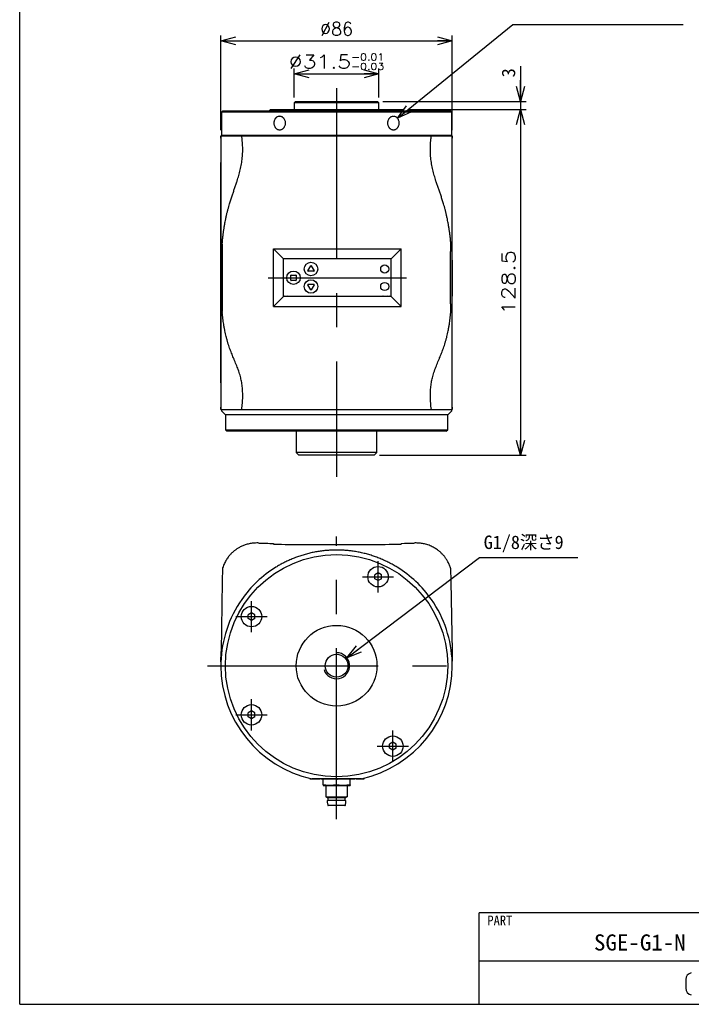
# Model space of a CAD drawing. Extents: x 0 to 189, y 0 to 277.
# Tile 1 of 3: x 0 to 125, y 0 to 183. Entities that reach past the tile are written whole.
import ezdxf

# ---------------------------------------------------------------- set-up
doc = ezdxf.new("R2010")
doc.units = 0
doc.linetypes.add('CENTER', pattern=[50.8, 31.75, -6.35, 6.35, -6.35])
doc.linetypes.add('NON_PLOTING', pattern=[0])
doc.layers.get('0').update_dxf_attribs({"linetype": 'CONTINUOUS'})
doc.layers.get('DEFPOINTS').update_dxf_attribs({"linetype": 'CONTINUOUS'})
doc.layers.add('LY_3', color=254, linetype='CONTINUOUS')
doc.styles.add('MX_DIMTXSTY_2', font='txt.sh', dxfattribs={"width": 1.2, "bigfont": 'extfont'})
doc.styles.add('MX_DIMTXSTY_3', font='txt.sh', dxfattribs={"width": 0.95, "bigfont": 'extfont'})
doc.styles.add('MX_DIMTXSTY_4', font='txt.sh', dxfattribs={"width": 1.25, "bigfont": 'extfont'})
doc.styles.add('MX_NOTE_STANDARD', font='txt.sh', dxfattribs={"bigfont": 'extfont'})
doc.dimstyles.new('MX_DIMSTYLE_外形図', dxfattribs={"dimtxt": 2.5, "dimasz": 2.5, "dimexe": 1, "dimexo": 1, "dimgap": 1, "dimtad": 1, "dimlfac": 2, "dimdsep": 46, "dimtxsty": 'MX_NOTE_STANDARD', "dimblk1": 'OPEN30', "dimblk2": 'OPEN30', "dimsah": 1, "dimcen": 2.5, "dimadec": 0, "dimazin": 0, "dimtfac": 1, "dimtmove": 0, "dimatfit": 3, "dimldrblk": 'OPEN30', "dimfxl": 1, "dimtzin": 0, "dimarcsym": 0})
doc.dimstyles.new('MXDIMSTYLE', dxfattribs={"dimtxt": 2.5, "dimasz": 2.5, "dimexe": 1, "dimexo": 1, "dimgap": 1, "dimtad": 1, "dimdsep": 46, "dimtxsty": 'MX_NOTE_STANDARD', "dimblk1": 'OPEN30', "dimblk2": 'OPEN30', "dimsah": 1, "dimcen": 2.5, "dimadec": 0, "dimazin": 0, "dimtfac": 1, "dimtmove": 0, "dimatfit": 3, "dimldrblk": 'OPEN30', "dimfxl": 1, "dimtzin": 0, "dimarcsym": 0})

# ---------------------------------------------------------------- blocks, each defined once
blk = doc.blocks.new('_OPEN30')
at = {"color": 0, "linetype": 'ByBlock', "lineweight": -2}
for p, q in [((-1, 0.267949), (0, 0)), ((0, 0), (-1, -0.267949)), ((0, 0), (-1, 0))]:
    blk.add_line(p, q, dxfattribs=at)
blk = doc.blocks.new('*D1')
at = {"color": 22, "linetype": 'CONTINUOUS'}
for p, q in [((51.000777, 168.53127), (51.000777, 173.937732)), ((66.750777, 168.53127), (66.750777, 173.937732)), ((51.000777, 172.937732), (66.750777, 172.937732))]:
    blk.add_line(p, q, dxfattribs=at)
at = {"layer": 'DEFPOINTS', "color": 0, "linetype": 'CONTINUOUS'}
for p in [(66.750777, 172.937732), (51.000777, 167.53127), (66.750777, 167.53127)]:
    blk.add_point(p, dxfattribs=at)
at = {"color": 22, "linetype": 'CONTINUOUS', "xscale": 2.77, "yscale": 2.77, "zscale": 2.77, "rotation": 180}
blk.add_blockref('_OPEN30', (51.000777, 172.937732), dxfattribs=at)
at = {"color": 22, "linetype": 'CONTINUOUS', "xscale": 2.77, "yscale": 2.77, "zscale": 2.77}
blk.add_blockref('_OPEN30', (66.750777, 172.937732), dxfattribs=at)
at = {"color": 22, "linetype": 'CONTINUOUS', "insert": (58.875777, 175.187732), "char_height": 2.5, "attachment_point": 5, "line_spacing_factor": 0.72, "style": 'MX_DIMTXSTY_2'}
blk.add_mtext('\\A1;∅31.5{\\A1;\\H0.50x;\\S-0.01^ -0.03;}', dxfattribs=at)
blk = doc.blocks.new('*D2')
at = {"color": 22, "linetype": 'CONTINUOUS'}
for p, q in [((37.375777, 162.431269), (37.375777, 180.034729)), ((80.375777, 162.431269), (80.375777, 180.034729)), ((37.375777, 179.034729), (80.375777, 179.034729))]:
    blk.add_line(p, q, dxfattribs=at)
at = {"layer": 'DEFPOINTS', "color": 0, "linetype": 'CONTINUOUS'}
for p in [(80.375777, 179.034729), (37.375777, 161.431269), (80.375777, 161.431269)]:
    blk.add_point(p, dxfattribs=at)
at = {"color": 22, "linetype": 'CONTINUOUS', "xscale": 2.77, "yscale": 2.77, "zscale": 2.77, "rotation": 180}
blk.add_blockref('_OPEN30', (37.375777, 179.034729), dxfattribs=at)
at = {"color": 22, "linetype": 'CONTINUOUS', "xscale": 2.77, "yscale": 2.77, "zscale": 2.77}
blk.add_blockref('_OPEN30', (80.375777, 179.034729), dxfattribs=at)
at = {"color": 22, "linetype": 'CONTINUOUS', "insert": (58.875777, 181.284729), "char_height": 2.5, "attachment_point": 5, "line_spacing_factor": 0.72, "style": 'MX_DIMTXSTY_3'}
blk.add_mtext('\\A1;∅86', dxfattribs=at)
blk = doc.blocks.new('*D3')
at = {"color": 22, "linetype": 'CONTINUOUS'}
for p, q in [((93.084835, 174.374558), (93.084835, 167.78127)), ((93.084835, 167.78127), (93.084835, 171.78127)), ((67.500776, 167.78127), (94.084835, 167.78127)), ((93.084835, 167.78127), (93.084835, 166.28127)), ((93.084835, 166.28127), (93.084835, 162.28127))]:
    blk.add_line(p, q, dxfattribs=at)
at = {"layer": 'DEFPOINTS', "color": 0, "linetype": 'CONTINUOUS'}
for p in [(66.500776, 167.78127), (93.084835, 166.28127), (93.084835, 166.28127)]:
    blk.add_point(p, dxfattribs=at)
at = {"color": 22, "linetype": 'CONTINUOUS', "xscale": 2.77, "yscale": 2.77, "zscale": 2.77}
for p, rotation in [((93.084835, 167.78127), 270), ((93.084835, 166.28127), 90)]:
    blk.add_blockref('_OPEN30', p, dxfattribs=dict(at, rotation=rotation))
at = {"color": 22, "linetype": 'CONTINUOUS', "insert": (90.834835, 173.124558), "char_height": 2.5, "attachment_point": 5, "rotation": 90, "line_spacing_factor": 0.72}
blk.add_mtext('\\A1;3', dxfattribs=at)
blk = doc.blocks.new('*D7')
at = {"color": 22, "linetype": 'CONTINUOUS'}
for p, q in [((72.120777, 166.28127), (94.084835, 166.28127)), ((93.084835, 166.28127), (93.084835, 102.03127)), ((66.875776, 102.03127), (94.084835, 102.03127))]:
    blk.add_line(p, q, dxfattribs=at)
at = {"layer": 'DEFPOINTS', "color": 0, "linetype": 'CONTINUOUS'}
for p in [(71.120777, 166.28127), (65.875776, 102.03127), (93.084835, 102.03127)]:
    blk.add_point(p, dxfattribs=at)
at = {"color": 22, "linetype": 'CONTINUOUS', "xscale": 2.77, "yscale": 2.77, "zscale": 2.77}
for p, rotation in [((93.084835, 166.28127), 90), ((93.084835, 102.03127), 270)]:
    blk.add_blockref('_OPEN30', p, dxfattribs=dict(at, rotation=rotation))
at = {"color": 22, "linetype": 'CONTINUOUS', "insert": (90.834835, 134.15627), "char_height": 2.5, "attachment_point": 5, "rotation": 90, "line_spacing_factor": 0.72, "style": 'MX_DIMTXSTY_4'}
blk.add_mtext('\\A1;128.5', dxfattribs=at)

msp = doc.modelspace()

# ---------------------------------------------------------------- linework, layer by layer
at = {"color": 7, "linetype": 'CENTER'}
for p, q in [((58.8758, 170.2813), (58.8758, 98.0313)), ((46.1598, 135.0313), (71.8918, 135.0313)), ((58.8758, 34.4234), (58.8758, 86.9234)), ((66.5886, 76.5635), (66.5886, 82.3635)), ((63.6886, 79.4635), (69.4886, 79.4635)), ((43.0708, 69.1484), (43.0708, 74.9484)), ((40.1708, 72.0484), (45.9708, 72.0484)), ((34.8758, 62.9234), (82.8758, 62.9234)), ((43.0708, 50.8984), (43.0708, 56.6984)), ((40.1708, 53.7984), (45.9708, 53.7984)), ((69.3435, 45.0738), (69.3435, 50.8738)), ((66.4435, 47.9738), (72.2435, 47.9738))]:
    msp.add_line(p, q, dxfattribs=at)
at = {"color": 254, "linetype": 'CONTINUOUS'}
for p, q in [((51.2508, 167.7813), (51.0008, 167.5313)), ((51.0008, 167.5313), (51.0008, 166.2813)), ((58.8758, 167.5313), (51.0008, 167.5313)), ((51.2508, 167.7813), (58.8758, 167.7813)), ((58.8758, 167.7813), (66.5008, 167.7813)), ((66.7508, 167.5313), (58.8758, 167.5313)), ((66.7508, 167.5313), (66.5008, 167.7813)), ((66.7508, 166.2813), (66.7508, 167.5313)), ((37.7258, 166.0313), (37.4758, 165.7813)), ((80.2758, 165.7813), (37.4758, 165.7813)), ((37.4758, 165.7813), (37.4758, 161.5313)), ((37.7258, 166.0313), (80.0258, 166.0313)), ((46.3808, 166.0313), (46.6308, 166.2813)), ((46.6308, 166.2813), (47.4931, 166.2813)), ((47.4931, 166.2813), (70.2584, 166.2813)), ((70.2584, 166.2813), (71.1208, 166.2813)), ((71.1208, 166.2813), (71.3708, 166.0313)), ((80.2758, 165.7813), (80.0258, 166.0313)), ((80.2758, 161.5313), (80.2758, 165.7813)), ((37.3758, 160.982), (37.3758, 161.4313)), ((37.3758, 161.4313), (41.2542, 161.4313)), ((37.3758, 161.4313), (37.3758, 160.982)), ((37.4758, 161.5313), (80.2758, 161.5313)), ((38.4758, 161.5313), (38.4758, 161.4313)), ((41.2542, 161.4313), (47.5948, 161.4313)), ((47.5948, 161.4313), (58.8758, 161.4313)), ((58.8758, 161.4313), (70.1567, 161.4313)), ((70.1567, 161.4313), (76.4974, 161.4313)), ((76.4974, 161.4313), (80.3758, 161.4313)), ((79.2758, 161.4313), (79.2758, 161.5313)), ((80.3758, 161.4313), (80.3758, 160.982)), ((80.3758, 160.982), (80.3758, 161.4313)), ((37.3758, 160.982), (37.3758, 160.982)), ((37.3758, 160.982), (37.3758, 156.447)), ((80.3758, 156.447), (80.3758, 160.982)), ((80.3758, 160.982), (80.3758, 160.982)), ((37.3758, 115.5167), (37.3758, 156.447)), ((37.3758, 156.447), (37.3758, 156.447)), ((37.3758, 156.447), (37.3758, 115.5167)), ((80.3758, 115.5167), (80.3758, 156.447)), ((80.3758, 115.5167), (80.3758, 156.447)), ((80.3758, 156.447), (80.3758, 156.447)), ((47.1598, 140.3973), (58.8758, 140.3973)), ((47.1598, 129.6652), (47.1598, 140.3973)), ((47.1598, 140.3973), (49.0258, 138.5313)), ((58.8758, 140.3973), (70.8918, 140.3973)), ((70.8918, 140.3973), (69.0258, 138.5313)), ((70.8918, 129.6652), (70.8918, 140.3973)), ((69.0258, 138.5313), (49.0258, 138.5313)), ((49.0258, 131.5313), (49.0258, 138.5313)), ((53.5442, 136.3241), (54.0825, 137.2543)), ((54.1691, 137.2543), (54.7073, 136.3241)), ((69.0258, 131.5313), (69.0258, 138.5313)), ((50.3758, 134.5814), (50.3758, 135.4814)), ((50.4258, 135.5314), (51.3258, 135.5314)), ((51.3758, 135.4814), (51.3758, 134.5814)), ((54.6641, 136.2491), (53.5875, 136.2491)), ((51.3258, 134.5314), (50.4258, 134.5314)), ((54.0825, 132.8072), (53.5442, 133.7373)), ((53.5875, 133.8124), (54.6641, 133.8124)), ((54.7073, 133.7373), (54.1691, 132.8072)), ((49.2758, 131.7813), (49.2758, 131.7814)), ((49.7758, 131.7814), (49.7758, 131.7813)), ((67.4252, 131.7814), (67.4252, 131.7813)), ((67.5566, 131.7814), (67.5566, 131.7813)), ((68.4252, 131.7813), (68.4252, 131.7814)), ((68.7769, 131.7814), (68.7769, 131.7813)), ((47.1598, 129.6652), (49.0258, 131.5313)), ((69.0258, 131.5313), (49.0258, 131.5313)), ((58.1008, 131.5313), (58.1008, 131.5314)), ((60.6008, 131.5314), (58.1008, 131.5314)), ((60.6008, 131.5313), (60.6008, 131.5314)), ((70.8918, 129.6652), (69.0258, 131.5313)), ((47.1598, 129.6652), (58.8758, 129.6652)), ((58.8758, 129.6652), (70.8918, 129.6652)), ((37.3758, 115.5167), (37.3758, 115.5167)), ((37.3758, 115.5167), (37.3758, 111.005)), ((80.3758, 111.005), (80.3758, 115.5167)), ((80.3758, 115.5167), (80.3758, 115.5167)), ((37.3758, 110.5313), (37.3758, 111.005)), ((37.3758, 111.005), (37.3758, 111.005)), ((37.3758, 111.005), (37.3758, 110.5313)), ((37.3758, 110.5313), (41.2542, 110.5313)), ((37.4758, 110.5313), (37.4758, 110.2813)), ((37.4758, 110.2813), (38.2258, 109.5313)), ((41.2542, 110.5313), (47.5948, 110.5313)), ((47.5948, 110.5313), (58.8758, 110.5313)), ((58.8758, 110.5313), (70.1567, 110.5313)), ((70.1567, 110.5313), (76.4974, 110.5313)), ((76.4974, 110.5313), (76.4967, 110.5364)), ((76.4974, 110.5313), (80.3758, 110.5313)), ((79.5258, 109.5313), (80.2758, 110.2813)), ((80.2758, 110.2813), (80.2758, 110.5313)), ((80.3758, 111.005), (80.3758, 110.5313)), ((80.3758, 110.5313), (80.3758, 111.005)), ((80.3758, 111.005), (80.3758, 111.005)), ((79.5258, 109.5313), (38.2258, 109.5313)), ((79.5258, 109.5313), (38.2258, 109.5313)), ((38.2258, 109.5313), (38.2258, 106.7813)), ((79.5258, 106.7813), (79.5258, 109.5313)), ((38.2258, 106.7813), (79.5258, 106.7813)), ((38.2258, 106.7813), (38.4758, 106.5313)), ((79.2758, 106.5313), (38.4758, 106.5313)), ((51.3758, 106.5313), (51.3758, 102.5313)), ((66.3758, 102.5313), (66.3758, 106.5313)), ((79.2758, 106.5313), (79.5258, 106.7813)), ((51.3758, 102.5313), (51.8758, 102.0313)), ((66.3758, 102.5313), (51.3758, 102.5313)), ((65.8758, 102.0313), (66.3758, 102.5313)), ((65.8758, 102.0313), (51.8758, 102.0313)), ((47.1598, 85.6502), (47.1598, 85.5046)), ((70.8918, 85.658), (70.8918, 85.5074)), ((37.687, 81.0418), (37.6435, 78.55)), ((80.0645, 81.0418), (80.108, 78.55)), ((66.5886, 80.1852), (65.9636, 79.8243)), ((65.9636, 79.1026), (65.9636, 79.8243)), ((66.5886, 78.7418), (65.9636, 79.1026)), ((67.2136, 79.8243), (66.5886, 80.1852)), ((67.2136, 79.1026), (66.5886, 78.7418)), ((67.2136, 79.1026), (67.2136, 79.8243)), ((37.6435, 78.55), (37.4172, 65.5842)), ((80.108, 78.55), (80.3343, 65.5842)), ((43.0708, 72.7701), (42.4458, 72.4092)), ((42.4458, 71.6875), (42.4458, 72.4092)), ((43.0708, 71.3267), (42.4458, 71.6875)), ((43.6958, 72.4092), (43.0708, 72.7701)), ((43.6958, 71.6875), (43.0708, 71.3267)), ((43.6958, 71.6875), (43.6958, 72.4092)), ((37.3758, 62.9775), (37.3758, 62.9234)), ((37.3844, 63.5312), (37.384, 63.5187)), ((80.3757, 62.9775), (80.3672, 63.5309)), ((80.3757, 62.9773), (80.3757, 62.9855)), ((80.3758, 62.9234), (80.3757, 62.9775)), ((43.0708, 54.5201), (42.4458, 54.1592)), ((42.4458, 53.4375), (42.4458, 54.1592)), ((43.0708, 53.0767), (42.4458, 53.4375)), ((43.6958, 54.1592), (43.0708, 54.5201)), ((43.6958, 53.4375), (43.0708, 53.0767)), ((43.6958, 53.4375), (43.6958, 54.1592)), ((69.3435, 48.6955), (68.7185, 48.3347)), ((68.7185, 47.613), (68.7185, 48.3347)), ((69.3435, 47.2522), (68.7185, 47.613)), ((69.9685, 48.3347), (69.3435, 48.6955)), ((69.9685, 47.613), (69.3435, 47.2522)), ((69.9685, 47.613), (69.9685, 48.3347)), ((53.9984, 41.8234), (53.9984, 41.9839)), ((54.6064, 41.8234), (53.9984, 41.8234)), ((63.4855, 41.9234), (54.266, 41.9234)), ((54.8185, 41.8234), (54.6064, 41.8234)), ((55.1296, 41.8234), (54.8185, 41.8234)), ((55.387, 41.8234), (55.1296, 41.8234)), ((55.8282, 41.8234), (55.387, 41.8234)), ((55.8282, 41.8234), (55.8282, 41.9234)), ((56.0205, 41.8234), (56.0205, 41.9234)), ((56.2865, 41.8234), (56.0205, 41.8234)), ((57.1272, 41.8234), (56.2865, 41.8234)), ((56.3758, 41.8197), (56.4023, 41.8238)), ((56.3758, 40.777), (56.3758, 41.8197)), ((56.3758, 40.777), (56.3758, 40.6734)), ((56.3758, 40.6734), (57.6258, 40.6734)), ((56.8758, 40.6734), (56.8758, 38.5894)), ((57.4063, 41.8234), (57.1272, 41.8234)), ((57.4062, 41.9199), (57.4769, 41.9218)), ((57.4063, 41.8234), (57.4063, 41.9234)), ((57.477, 41.8234), (57.477, 41.9234)), ((57.8729, 41.8234), (57.477, 41.8234)), ((57.6258, 40.6734), (60.1258, 40.6734)), ((58.6506, 41.8234), (57.8729, 41.8234)), ((59.0381, 41.8234), (58.6506, 41.8234)), ((58.8503, 41.8237), (58.8758, 41.8197)), ((58.8758, 41.8197), (58.9023, 41.8238)), ((58.8758, 40.777), (58.8758, 41.8197)), ((59.0379, 41.8436), (59.0888, 41.8505)), ((59.0381, 41.8234), (59.0381, 41.9234)), ((59.089, 41.8234), (59.089, 41.9234)), ((59.7734, 41.8234), (59.089, 41.8234)), ((60.1693, 41.8234), (59.7734, 41.8234)), ((60.1258, 40.6734), (61.3758, 40.6734)), ((60.6445, 41.8234), (60.1693, 41.8234)), ((60.6445, 41.8234), (60.6445, 41.9234)), ((60.6446, 41.9044), (60.8199, 41.8898)), ((60.8198, 41.8234), (60.8198, 41.9234)), ((61.1095, 41.8234), (60.8198, 41.8234)), ((60.8758, 40.6734), (60.8758, 38.5894)), ((62.0092, 41.8234), (61.1095, 41.8234)), ((61.3503, 41.8237), (61.3758, 41.8197)), ((61.3758, 40.777), (61.3758, 41.8197)), ((61.3758, 40.777), (61.3758, 40.6734)), ((62.2989, 41.8234), (62.0092, 41.8234)), ((62.2989, 41.8234), (62.2989, 41.9234)), ((62.511, 41.8234), (62.511, 41.9234)), ((62.8046, 41.8234), (62.511, 41.8234)), ((63.6598, 41.8234), (62.8046, 41.8234)), ((63.9534, 41.8234), (63.6598, 41.8234)), ((63.9534, 42.0316), (63.9534, 41.8234)), ((56.8741, 38.5904), (56.8758, 38.5894)), ((56.8758, 38.5894), (57.4012, 38.5894)), ((56.8758, 38.5894), (57.1633, 38.4234)), ((57.4012, 38.5894), (57.474, 38.5894)), ((57.474, 38.5894), (60.8758, 38.5894)), ((60.8775, 38.5904), (60.5883, 38.4234)), ((57.2514, 37.9241), (57.1502, 37.7976)), ((57.1508, 37.7999), (57.1508, 37.7984)), ((57.1508, 37.7984), (57.1508, 37.5483)), ((57.1508, 37.5484), (57.2373, 37.0076)), ((57.1508, 37.5483), (57.1508, 37.5469)), ((57.1633, 38.4234), (57.6755, 38.4234)), ((57.2508, 38.4234), (57.2508, 37.9234)), ((57.2508, 37.9234), (57.6777, 37.9234)), ((58.8758, 36.9234), (57.336, 36.9234)), ((57.6755, 38.4234), (60.5883, 38.4234)), ((57.6777, 37.9234), (57.7368, 37.9234)), ((57.7368, 37.9234), (60.5008, 37.9234)), ((60.4155, 36.9234), (58.8758, 36.9234)), ((60.5008, 37.9234), (60.5001, 37.9241)), ((60.5008, 37.9204), (60.5008, 38.4234)), ((60.6008, 37.7984), (60.5008, 37.9234)), ((60.5142, 37.0076), (60.6008, 37.5484)), ((60.6008, 37.5468), (60.6008, 37.7999)), ((60.6014, 37.7976), (60.6008, 37.7984)), ((60.6008, 37.5484), (60.6013, 37.5517))]:
    msp.add_line(p, q, dxfattribs=at)
at = {"color": 255, "linetype": 'CONTINUOUS'}
for p, q in [((85.3573, 0), (85.3573, 17)), ((189.3573, 17), (85.3573, 17)), ((189.3573, 8), (85.3573, 8))]:
    msp.add_line(p, q, dxfattribs=at)
at = {"color": 220, "linetype": 'CONTINUOUS'}
msp.add_line((123.7573, 4.5846), (123.7573, 3.0193), dxfattribs=at)
at = {"color": 254, "linetype": 'CONTINUOUS'}
for centre, radius in [((54.1258, 136.6564), 1.25), ((67.8258, 136.6564), 0.75), ((50.8758, 135.0314), 1.25), ((54.1258, 133.4064), 1.25), ((67.8258, 133.4064), 0.75), ((58.8758, 62.9234), 20.65), ((66.5886, 79.4635), 1.9), ((43.0708, 72.0484), 1.9), ((58.8758, 62.9234), 7.5), ((58.8758, 62.9234), 2.125), ((43.0708, 53.7984), 1.9), ((69.3435, 47.9738), 1.9)]:
    msp.add_circle(centre, radius, dxfattribs=at)
for centre, radius, start, end in [((54.1258, 137.2292), 0.05, 30.058125, 149.941875), ((50.4258, 135.4814), 0.05, 90, 180), ((51.3258, 135.4814), 0.05, 0, 90), ((53.5875, 136.2991), 0.05, 149.941875, 270), ((54.6641, 136.2991), 0.05, 270, 30.058125), ((50.4258, 134.5814), 0.05, 180, 270), ((51.3258, 134.5814), 0.05, 270, 0), ((53.5875, 133.7624), 0.05, 90, 210.058125), ((54.6641, 133.7624), 0.05, 329.941875, 90), ((54.1258, 132.8322), 0.05, 210.058125, 329.941875), ((58.4903, 529.8542), 444.3484, 268.187226, 268.538847), ((58.3367, 1296.6993), 1211.2463, 269.471286, 270.025498), ((59.4144, 1296.8348), 1211.3818, 269.974526, 270.542866), ((59.255, 530.0658), 444.5602, 271.499946, 271.812498), ((58.8758, 62.9233), 21.5001, 121.647833, 145.045703), ((58.8757, 62.9233), 21.5001, 34.954297, 58.352168), ((58.8758, 62.9234), 21.5, 145.045754, 178.37986), ((58.8758, 62.9234), 21.5, 1.619184, 34.954246), ((-406.9738, 71.1755), 444.4262, 359.065132, 359.279159), ((524.7265, 71.1755), 444.4273, 180.720932, 180.934868), ((57.2224, 62.9484), 19.8466, 178.353302, 179.916701), ((58.8758, 62.9234), 21.5, 180, 257.619201), ((-22.7564, 64.9816), 60.1589, 358.729545, 358.992895), ((58.8758, 62.9234), 21.5, 282.380799, 360), ((60.4529, 62.9477), 19.9228, 0.108624, 1.678435), ((57.336, 37.0234), 0.1, 189.374422, 270), ((60.4155, 37.0234), 0.1, 270, 350.688705)]:
    msp.add_arc(centre, radius, start, end, dxfattribs=at)
at = {"color": 7, "linetype": 'CONTINUOUS'}
msp.add_arc((58.8758, 62.9234), 2.425, 196.744535, 89.410264, dxfattribs=at)
at = {"color": 220, "linetype": 'CONTINUOUS'}
for centre, start, end in [((125.0573, 4.5846), 101.631293, 180), ((125.0573, 3.0193), 180, 258.368707)]:
    msp.add_arc(centre, 1.3, start, end, dxfattribs=at)
at = {"color": 254, "linetype": 'CONTINUOUS'}
for points, start_tangent, end_tangent in [([(48.2937, 165.0313), (48.1225, 165.0154), (47.9321, 164.9581), (47.733, 164.8454), (47.635, 164.7643), (47.5413, 164.6652), (47.4584, 164.5533), (47.3908, 164.437), (47.2972, 164.2023), (47.2502, 163.9798), (47.2373, 163.7813)], (-0.99999868, -0.00162201), (0.00129963, -0.99999916)), ([(48.2936, 162.5313), (48.4662, 162.5471), (48.6615, 162.6043), (48.8687, 162.7169), (48.972, 162.798), (49.0718, 162.897), (49.1608, 163.0088), (49.2338, 163.125), (49.3356, 163.3595), (49.3876, 163.5817), (49.4023, 163.7799), (49.3879, 163.979), (49.3359, 164.2021), (49.234, 164.4371), (49.0719, 164.6655), (48.9721, 164.7645), (48.8689, 164.8455), (48.6619, 164.9581), (48.4668, 165.0153), (48.2939, 165.0313), (48.2937, 165.0313)], (0.99999189, 0.00402634), (-1, 0.00001706)), ([(69.4579, 165.0313), (69.285, 165.0154), (69.0898, 164.9581), (68.8825, 164.8454), (68.7792, 164.7643), (68.6794, 164.6652), (68.5904, 164.5533), (68.5175, 164.437), (68.4158, 164.2023), (68.3638, 163.9798), (68.3492, 163.7813)], (-0.99999175, -0.00406111), (-0.00129728, -0.99999916)), ([(69.4578, 162.5313), (69.6288, 162.5471), (69.8192, 162.6043), (70.0182, 162.7169), (70.1163, 162.798), (70.21, 162.897), (70.2928, 163.0088), (70.3605, 163.125), (70.4541, 163.3595), (70.5012, 163.5817), (70.5143, 163.7799), (70.5015, 163.979), (70.4544, 164.2021), (70.3607, 164.4371), (70.21, 164.6655), (70.1164, 164.7645), (70.0184, 164.8455), (69.8195, 164.9581), (69.6293, 165.0153), (69.4581, 165.0313), (69.4579, 165.0313)], (0.99999874, 0.00158563), (-1, 0.0000153)), ([(47.2373, 163.7813), (47.2502, 163.5829), (47.2972, 163.3605), (47.3906, 163.126), (47.4581, 163.0098), (47.5408, 162.8979), (47.6344, 162.7988), (47.7324, 162.7176), (47.9314, 162.6047), (48.1218, 162.5473), (48.2932, 162.5313), (48.2936, 162.5313)], (-0.00126285, -0.9999992), (1, -0.0000399)), ([(68.3492, 163.7813), (68.3638, 163.5829), (68.4157, 163.3605), (68.5172, 163.126), (68.59, 163.0098), (68.6789, 162.8979), (68.7786, 162.7988), (68.8819, 162.7176), (69.0891, 162.6047), (69.2843, 162.5473), (69.4574, 162.5313), (69.4578, 162.5313)], (0.0012606, -0.99999921), (1, -0.00004452)), ([(37.6435, 141.4756), (37.7131, 142.2025), (37.7908, 142.898), (37.8763, 143.5644), (37.9693, 144.2034), (38.0692, 144.817), (38.1757, 145.4068), (38.2882, 145.9746), (38.4186, 146.5758), (38.5552, 147.1543), (38.6973, 147.7124), (38.8444, 148.252), (38.9957, 148.7751), (39.2271, 149.5268), (39.4635, 150.2523), (39.7021, 150.9575), (39.9399, 151.6484), (40.1734, 152.3309), (40.3992, 153.0106), (40.5612, 153.522), (40.7151, 154.0373), (40.859, 154.5588), (40.9913, 155.0886), (41.1101, 155.6288), (41.2136, 156.1815), (41.2999, 156.7483), (41.3673, 157.3309), (41.4103, 157.8688), (41.4353, 158.4217), (41.4412, 158.9902), (41.427, 159.5751), (41.3917, 160.1767), (41.3343, 160.7954), (41.2542, 161.4313)], (0.08709048, 0.99620041), (-0.1415743, 0.98992763)), ([(80.108, 141.4756), (80.0385, 142.2025), (79.9608, 142.898), (79.8752, 143.5644), (79.7823, 144.2034), (79.6823, 144.817), (79.5759, 145.4068), (79.4633, 145.9746), (79.333, 146.5758), (79.1964, 147.1543), (79.0542, 147.7124), (78.9071, 148.252), (78.7558, 148.7751), (78.5245, 149.5268), (78.2881, 150.2523), (78.0494, 150.9575), (77.8117, 151.6484), (77.5781, 152.3309), (77.3523, 153.0106), (77.1903, 153.522), (77.0365, 154.0373), (76.8925, 154.5588), (76.7602, 155.0886), (76.6414, 155.6288), (76.5379, 156.1815), (76.4516, 156.7483), (76.3842, 157.3309), (76.3413, 157.8688), (76.3163, 158.4217), (76.3103, 158.9902), (76.3245, 159.5751), (76.3599, 160.1767), (76.4173, 160.7954), (76.4974, 161.4313)], (-0.08709055, 0.9962004), (0.1415743, 0.98992763)), ([(37.3758, 160.982), (37.3761, 160.5377), (37.377, 160.0902), (37.378, 159.6399), (37.3787, 159.1874), (37.3789, 158.7332), (37.3787, 158.2776), (37.378, 157.821), (37.377, 157.3636), (37.3762, 156.9056), (37.3758, 156.447)], (0.00027826, -0.99999996), (-0.00033412, -0.99999994)), ([(80.3758, 156.447), (80.3754, 156.9056), (80.3745, 157.3636), (80.3736, 157.821), (80.3729, 158.2776), (80.3726, 158.7332), (80.3729, 159.1874), (80.3736, 159.6399), (80.3745, 160.0902), (80.3754, 160.5377), (80.3758, 160.982)], (-0.00033411, 0.99999994), (0.00027826, 0.99999996)), ([(37.6435, 141.4756), (37.5878, 141.4413), (37.56, 141.4109), (37.5321, 141.3616), (37.5178, 141.3235), (37.5052, 141.2784), (37.4945, 141.2268), (37.4838, 141.1572), (37.4749, 141.0793), (37.4683, 141.0039), (37.4617, 140.9086), (37.4565, 140.8123), (37.4515, 140.6944), (37.4474, 140.5748), (37.444, 140.4559), (37.4409, 140.321), (37.4379, 140.1665), (37.4352, 139.9964), (37.4328, 139.8168), (37.4307, 139.6264), (37.4288, 139.4246), (37.4272, 139.216), (37.425, 138.8712), (37.4229, 138.4419), (37.4213, 138.0056), (37.4199, 137.4875), (37.4187, 136.8884), (37.4178, 136.2347), (37.4174, 135.579), (37.4172, 135.0836), (37.4173, 134.5882), (37.4177, 133.8416), (37.4186, 133.0963), (37.4193, 132.6796), (37.4203, 132.2644), (37.4213, 131.9324), (37.4225, 131.6028), (37.4236, 131.3402), (37.425, 131.081), (37.4266, 130.8246), (37.4286, 130.5753), (37.4303, 130.386), (37.4323, 130.2047), (37.4346, 130.0307), (37.4372, 129.8693), (37.44, 129.7242), (37.443, 129.5941), (37.4462, 129.4772), (37.4496, 129.3751), (37.454, 129.2671), (37.4594, 129.1597), (37.465, 129.0733), (37.4722, 128.9867), (37.4794, 128.9194), (37.4898, 128.8461), (37.5003, 128.7919), (37.515, 128.7367), (37.5297, 128.6974), (37.5465, 128.6649), (37.5708, 128.6327), (37.595, 128.6109), (37.6435, 128.5841)], (-0.9257718, -0.37808275), (0.93402917, -0.35719675)), ([(37.6435, 128.5841), (37.646, 128.5971), (37.6485, 128.6371), (37.6501, 128.6788), (37.6517, 128.7295), (37.6548, 128.854), (37.6574, 128.9842), (37.6598, 129.1284), (37.662, 129.2825), (37.6641, 129.4455), (37.6666, 129.6698), (37.6689, 129.9028), (37.6718, 130.243), (37.6744, 130.5937), (37.677, 131.0067), (37.6793, 131.4432), (37.6813, 131.8864), (37.6829, 132.3364), (37.6843, 132.7903), (37.6854, 133.2543), (37.6862, 133.7207), (37.6867, 134.1899), (37.687, 134.6603), (37.687, 135.1704), (37.6867, 135.6809), (37.6861, 136.1923), (37.6853, 136.7028), (37.684, 137.2187), (37.6824, 137.7322), (37.6805, 138.2441), (37.6781, 138.7512), (37.6751, 139.2732), (37.6734, 139.5308), (37.6715, 139.785), (37.6691, 140.0712), (37.6665, 140.3504), (37.6635, 140.6225), (37.6601, 140.8815), (37.6574, 141.0557), (37.6543, 141.215), (37.6527, 141.2856), (37.651, 141.3489), (37.6491, 141.4039), (37.6471, 141.4461), (37.6454, 141.4682), (37.6435, 141.4756)], (0.21499991, 0.97661407), (-0.27933765, 0.96019294)), ([(80.108, 128.5841), (80.1056, 128.5968), (80.1032, 128.6358), (80.1011, 128.6887), (80.0989, 128.7627), (80.0968, 128.8495), (80.0943, 128.9779), (80.0919, 129.1202), (80.0897, 129.2724), (80.0876, 129.4334), (80.0851, 129.6548), (80.0828, 129.8849), (80.0799, 130.221), (80.0773, 130.5675), (80.0747, 130.9756), (80.0724, 131.4078), (80.0704, 131.8467), (80.0688, 132.2924), (80.0674, 132.742), (80.0663, 133.2017), (80.0655, 133.6638), (80.0649, 134.1287), (80.0646, 134.5948), (80.0645, 135.1014), (80.0648, 135.6083), (80.0653, 136.1163), (80.0661, 136.6234), (80.0673, 137.1359), (80.0688, 137.6461), (80.0707, 138.1548), (80.073, 138.6591), (80.076, 139.1952), (80.0777, 139.4598), (80.0796, 139.7211), (80.082, 140.0166), (80.0846, 140.3043), (80.0876, 140.5862), (80.0911, 140.8532), (80.0938, 141.0327), (80.0968, 141.1976), (80.0985, 141.2709), (80.1002, 141.3372), (80.1021, 141.3953), (80.1041, 141.4407), (80.106, 141.4667), (80.108, 141.4756)], (-0.21775773, 0.97600285), (0.25539921, 0.96683569)), ([(80.108, 141.4756), (80.1637, 141.4413), (80.1916, 141.4109), (80.2195, 141.3616), (80.2338, 141.3235), (80.2463, 141.2784), (80.2571, 141.2268), (80.2678, 141.1572), (80.2767, 141.0793), (80.2833, 141.0039), (80.2898, 140.9086), (80.295, 140.8123), (80.3001, 140.6944), (80.3042, 140.5748), (80.3075, 140.4559), (80.3107, 140.321), (80.3137, 140.1665), (80.3164, 139.9964), (80.3187, 139.8168), (80.3208, 139.6264), (80.3227, 139.4246), (80.3243, 139.216), (80.3265, 138.8712), (80.3286, 138.4419), (80.3303, 138.0056), (80.3317, 137.4875), (80.3329, 136.8884), (80.3335, 136.398), (80.334, 135.9068), (80.3343, 135.414), (80.3343, 134.921), (80.3342, 134.2586), (80.3337, 133.677), (80.333, 133.0963), (80.3322, 132.6796), (80.3313, 132.2644), (80.3303, 131.9324), (80.3291, 131.6028), (80.3279, 131.3402), (80.3266, 131.081), (80.3249, 130.8246), (80.323, 130.5753), (80.3212, 130.386), (80.3192, 130.2047), (80.3169, 130.0307), (80.3144, 129.8693), (80.3116, 129.7242), (80.3086, 129.5941), (80.3054, 129.4772), (80.302, 129.3751), (80.2976, 129.2671), (80.2921, 129.1597), (80.2865, 129.0733), (80.2794, 128.9867), (80.2721, 128.9194), (80.2617, 128.8461), (80.2513, 128.7919), (80.2366, 128.7367), (80.2219, 128.6974), (80.205, 128.6649), (80.1808, 128.6327), (80.1565, 128.6109), (80.108, 128.5841)], (0.92577401, -0.37807736), (-0.9340285, -0.35719848)), ([(41.2542, 110.5313), (41.3287, 111.141), (41.3844, 111.7277), (41.4217, 112.2916), (41.4413, 112.8332), (41.444, 113.3531), (41.4305, 113.852), (41.4016, 114.331), (41.3531, 114.836), (41.2883, 115.3197), (41.2086, 115.7837), (41.1152, 116.2299), (41.0094, 116.6602), (40.8586, 117.1892), (40.6926, 117.7), (40.514, 118.1971), (40.3254, 118.6851), (40.1293, 119.1687), (39.928, 119.6524), (39.7238, 120.1411), (39.5444, 120.5764), (39.3657, 121.022), (39.1889, 121.4813), (39.0152, 121.9571), (38.8458, 122.4528), (38.6816, 122.9713), (38.5237, 123.516), (38.373, 124.0899), (38.247, 124.6217), (38.1279, 125.1811), (38.0161, 125.7703), (37.9123, 126.3918), (37.8366, 126.9044), (37.7664, 127.4398), (37.702, 127.9992), (37.6435, 128.5841)], (0.13499536, 0.99084623), (-0.09174614, 0.99578243)), ([(76.4967, 110.5364), (76.4229, 111.141), (76.3672, 111.7277), (76.3299, 112.2916), (76.3102, 112.8332), (76.3076, 113.3531), (76.3211, 113.852), (76.35, 114.331), (76.3985, 114.836), (76.4632, 115.3197), (76.5429, 115.7837), (76.6364, 116.2299), (76.7421, 116.6602), (76.8929, 117.1892), (77.0589, 117.7), (77.2375, 118.1971), (77.4261, 118.6851), (77.6222, 119.1687), (77.8235, 119.6524), (78.0277, 120.1411), (78.2071, 120.5764), (78.3859, 121.022), (78.5627, 121.4813), (78.7363, 121.9571), (78.9058, 122.4528), (79.0699, 122.9713), (79.2278, 123.516), (79.3785, 124.0899), (79.5045, 124.6217), (79.6237, 125.1811), (79.7355, 125.7703), (79.8393, 126.3918), (79.915, 126.9044), (79.9851, 127.4398), (80.0496, 127.9992), (80.108, 128.5841)], (-0.13478095, 0.99087542), (0.09174617, 0.99578243)), ([(37.3758, 115.5167), (37.3762, 115.0861), (37.377, 114.6501), (37.378, 114.2085), (37.3787, 113.7617), (37.3789, 113.3102), (37.3787, 112.8544), (37.378, 112.3952), (37.377, 111.9333), (37.3761, 111.4696), (37.3758, 111.005)], (0.00037315, -0.99999993), (-0.00025279, -0.99999997)), ([(80.3758, 111.005), (80.3754, 111.4696), (80.3745, 111.9333), (80.3736, 112.3952), (80.3729, 112.8544), (80.3726, 113.3102), (80.3729, 113.7617), (80.3736, 114.2085), (80.3745, 114.6501), (80.3754, 115.0861), (80.3758, 115.5167)], (-0.00025278, 0.99999997), (0.00037315, 0.99999993)), ([(44.4333, 85.7281), (44.0559, 85.7367), (43.6288, 85.7218), (43.2159, 85.6821), (42.8201, 85.6202), (42.4438, 85.5389), (42.0889, 85.4413), (41.7567, 85.3305), (41.4483, 85.21), (41.1318, 85.0672), (40.8457, 84.9205), (40.5899, 84.7738), (40.3636, 84.6309), (40.1569, 84.4888), (39.9769, 84.3551), (39.7868, 84.2032), (39.6106, 84.0516), (39.4232, 83.8779), (39.2268, 83.6804), (39.0241, 83.4576), (38.8178, 83.2081), (38.6113, 82.9307), (38.4081, 82.6247), (38.2123, 82.2897), (38.0278, 81.9257), (37.859, 81.5337), (37.71, 81.1151), (37.6868, 81.041)], (-0.99875933, 0.04979766), (-0.29326459, -0.95603132)), ([(58.8758, 84.4234), (58.0048, 84.4057), (57.1346, 84.3526), (56.2672, 84.2645), (55.4049, 84.1414), (54.5507, 83.9838), (53.7035, 83.7919), (52.8648, 83.566), (52.0359, 83.3064), (51.2182, 83.0134), (50.4129, 82.6877), (49.6221, 82.3301), (48.9334, 81.9864), (48.2572, 81.6182), (47.5948, 81.2261)], (-1, -0.00009973), (-0.85131372, -0.52465698)), ([(70.1567, 81.2261), (69.3906, 81.6766), (68.6058, 82.0955), (67.8045, 82.4816), (66.9885, 82.834), (66.1433, 83.1578), (65.2853, 83.4458), (64.4158, 83.6973), (63.5366, 83.9121), (62.6491, 84.0897), (61.7549, 84.2297), (61.0382, 84.3143), (60.3186, 84.3749), (59.5974, 84.4112), (58.8758, 84.4234)], (-0.85134523, 0.52460585), (-1, 0.00005672)), ([(80.0645, 81.0418), (80.038, 81.1264), (79.9221, 81.4573), (79.7969, 81.7643), (79.6493, 82.0792), (79.4983, 82.3636), (79.3478, 82.6177), (79.2014, 82.8425), (79.056, 83.0477), (78.9196, 83.226), (78.7653, 83.4137), (78.6114, 83.5876), (78.4353, 83.7724), (78.2353, 83.9659), (78.0099, 84.1655), (77.7577, 84.3681), (77.4777, 84.5706), (77.1691, 84.7693), (76.8316, 84.9602), (76.4655, 85.1393), (76.0715, 85.3022), (75.6512, 85.4448), (75.2068, 85.5629), (74.836, 85.6373), (74.4534, 85.692), (74.0613, 85.7256), (73.6619, 85.7368), (73.318, 85.7281)], (-0.2933897, 0.95599293), (-0.99875773, -0.04982973)), ([(80.3364, 64.2122), (80.3374, 64.1976), (80.3413, 64.1321), (80.3445, 64.0769), (80.347, 64.0319), (80.3495, 63.9845), (80.3509, 63.9587), (80.3518, 63.9416), (80.3527, 63.9254), (80.3535, 63.91), (80.3543, 63.8957), (80.3554, 63.8749), (80.3564, 63.8566), (80.3573, 63.8406), (80.3581, 63.8261), (80.3588, 63.8145), (80.3593, 63.8055), (80.3597, 63.7994), (80.3601, 63.7959), (80.3602, 63.7952), (80.3602, 63.7951)], (0.06246414, -0.99804721), (0.65501134, -0.75561905)), ([(37.3844, 63.5312), (37.3836, 63.5034), (37.3758, 62.9775)], (-0.02827301, -0.99960024), (-0.00251913, -0.99999683)), ([(57.6258, 40.6734), (57.2561, 40.6831), (56.8863, 40.7114), (56.6308, 40.7407), (56.3758, 40.777)], (-0.99999925, 0.00122521), (-0.98804747, 0.1541499)), ([(58.8758, 40.777), (58.508, 40.7269), (58.068, 40.6872), (57.6258, 40.6734)], (-0.98780221, -0.15571379), (-0.99999794, -0.00203166)), ([(60.1258, 40.6734), (59.7555, 40.6831), (59.3852, 40.7115), (59.1302, 40.7408), (58.8758, 40.777)], (-0.99999922, 0.00124532), (-0.98804795, 0.15414686)), ([(61.3758, 40.777), (61.0086, 40.7269), (60.5683, 40.6872), (60.1258, 40.6734)], (-0.98780279, -0.15571015), (-0.99999795, -0.00202668))]:
    msp.add_spline(points, degree=3, dxfattribs=dict(at, start_tangent=start_tangent, end_tangent=end_tangent))
at = {"layer": 'DEFPOINTS', "color": 254, "linetype": 'NON_PLOTING'}
for p, q in [((56.0205, 41.9234), (56.0205, 41.8234)), ((60.8198, 41.8234), (60.8198, 41.9234)), ((62.511, 41.8234), (62.511, 41.9234)), ((60.5142, 37.0076), (60.4957, 37.0076))]:
    msp.add_line(p, q, dxfattribs=at)
at = {"layer": 'LY_3', "color": 150, "linetype": 'CONTINUOUS'}
for q in [(0, 276.625), (189.3573, 0)]:
    msp.add_line((0, 0), q, dxfattribs=at)

# ---------------------------------------------------------------- texts
at = {"color": 7, "linetype": 'CONTINUOUS', "insert": (86.213, 85.5662), "char_height": 2.5, "attachment_point": 4, "line_spacing_factor": 0.72}
msp.add_mtext('\\W0.990566;\\A1;G1/8深さ9', dxfattribs=at)
at = {"color": 140, "linetype": 'CONTINUOUS', "attachment_point": 2}
for s, insert, char_height, line_spacing_factor in [('\\W0.944444;\\A1;PART', (89.2199, 16.4954), 1.8, 0.6), ('\\W1.043478;\\A1;SGE-G1-N', (115.2318, 13), 3, 0.72)]:
    msp.add_mtext(s, dxfattribs=dict(at, insert=insert, char_height=char_height, line_spacing_factor=line_spacing_factor))

# ---------------------------------------------------------------- dimensions: what is measured, and where the dimension line sits
at = {"color": 22, "linetype": 'CONTINUOUS'}
for base, p1, p2, override, picture, middle in [((80.3758, 179.0347), (37.3758, 161.4313), (80.3758, 161.4313), {"dimasz": 2.77, "dimtxsty": 'MX_DIMTXSTY_3', "dimtzin": 8}, '*D2', (58.8758, 179.0347)), ((66.7508, 172.9377), (51.0008, 167.5313), (66.7508, 167.5313), {"dimasz": 2.77, "dimtxsty": 'MX_DIMTXSTY_2', "dimtol": 1, "dimtp": -0.01, "dimtm": 0.03, "dimtfac": 0.5, "dimtolj": 1, "dimtzin": 8}, '*D1', (58.8758, 172.9377))]:
    dim = msp.add_linear_dim(base=base, p1=p1, p2=p2, text='\\A1;∅<>', dimstyle='MX_DIMSTYLE_外形図', override=override, dxfattribs=at)
    dim.commit()
    dim.dimension.update_dxf_attribs({"geometry": picture, "text_midpoint": middle, "dimtype": 128})
for base, p1, p2, override, picture, middle in [((93.0848, 166.2813), (66.5008, 167.7813), (93.0848, 166.2813), {"dimasz": 2.77, "dimse2": 1, "dimtzin": 8}, '*D3', (93.0848, 173.1246)), ((93.0848, 102.0313), (71.1208, 166.2813), (65.8758, 102.0313), {"dimasz": 2.77, "dimtxsty": 'MX_DIMTXSTY_4', "dimtzin": 8}, '*D7', (93.0848, 134.1563))]:
    dim = msp.add_linear_dim(base=base, p1=p1, p2=p2, angle=90, text='\\A1;<>', dimstyle='MX_DIMSTYLE_外形図', override=override, dxfattribs=at)
    dim.commit()
    dim.dimension.update_dxf_attribs({"geometry": picture, "text_midpoint": middle, "dimtype": 128})

# ---------------------------------------------------------------- leaders
at = {"color": 7, "linetype": 'CONTINUOUS'}
for points in [[(70.21, 164.6655), (91.6163, 182.0984), (123.3103, 182.0984)], [(60.8087, 64.3878), (85.4625, 83.0662), (103.713, 83.0662)]]:
    msp.add_leader(points, dimstyle='MXDIMSTYLE', override={"dimasz": 2.77}, dxfattribs=at)

doc.saveas('drawing.dxf')
